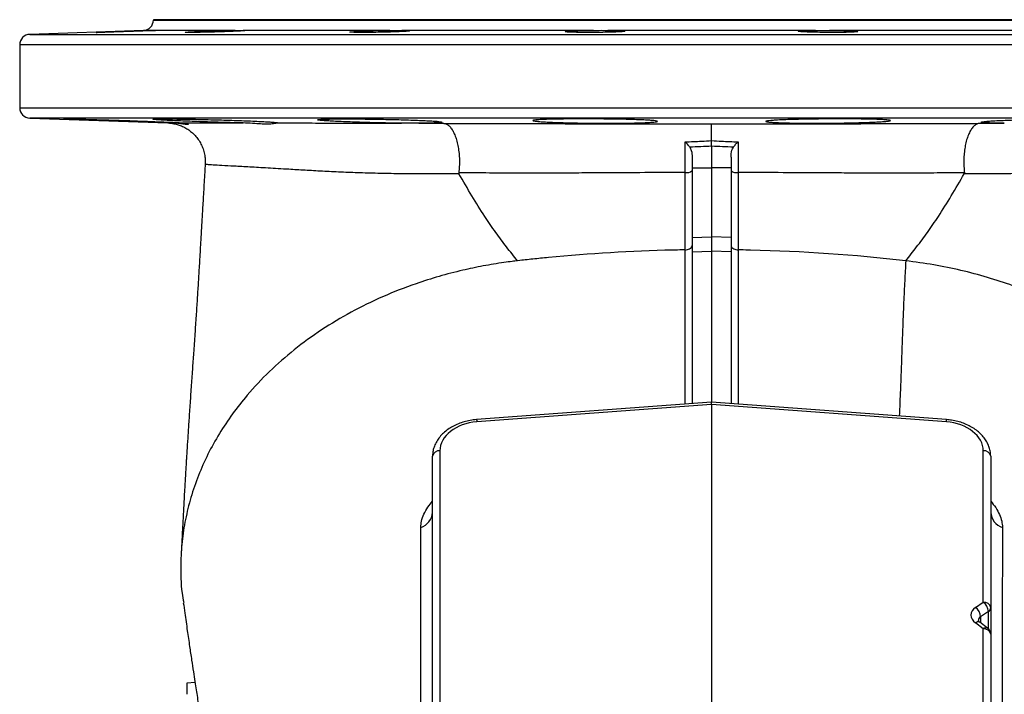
# Model space of a CAD drawing. Header units: millimetres. Extents: x 1108 to 5030, y 1860 to 4202.
# Tile 6 of 12: x 1159 to 1917, y 3682 to 4202. Entities that reach past the tile are written whole.
import ezdxf

# ---------------------------------------------------------------- set-up
doc = ezdxf.new("R2010")
doc.units = ezdxf.units.MM
doc.header["$LTSCALE"] = 2

msp = doc.modelspace()

# ---------------------------------------------------------------- linework, layer by layer
at = {"color": 7, "linetype": 'Continuous', "lineweight": 25}
for p, q in [((1261.76, 4201.98), (1261.76, 4201.7)), ((2121.76, 4201.98), (1261.76, 4201.98)), ((1254.04, 4193.71), (1166.48, 4190.65)), ((1261.4, 4193.71), (1263.47, 4193.76)), ((1263.54, 4193.72), (1263.57, 4193.71)), ((1324.74, 4193.71), (1263.57, 4193.71)), ((1443.96, 4193.71), (1330.93, 4193.71)), ((1600.9, 4193.71), (1453.23, 4193.71)), ((1771.68, 4193.71), (1611.84, 4193.71)), ((1930.29, 4193.71), (1782.61, 4193.71)), ((1158.76, 4182.66), (1158.76, 4134.11)), ((1166.48, 4126.11), (1272.84, 4122.4)), ((1466.28, 4122.16), (1485.44, 4122.09)), ((1691.76, 4108.81), (1691.76, 4121.69)), ((1898.08, 4122.09), (1917.23, 4122.16)), ((1691.76, 4104.44), (1691.76, 4087.87)), ((1676.76, 4095.9), (1676.76, 4087.68)), ((1706.76, 4095.9), (1706.76, 4087.68)), ((1676.76, 4087.68), (1691.76, 4087.87)), ((1706.76, 4087.68), (1691.76, 4087.87)), ((1676.76, 4034.18), (1691.76, 4034.57)), ((1676.76, 4034.18), (1676.76, 4023.01)), ((1691.76, 4034.57), (1691.76, 4023.55)), ((1706.76, 4034.18), (1691.76, 4034.57)), ((1706.76, 4034.18), (1706.76, 4023.01)), ((1676.76, 4023.01), (1691.76, 4023.55)), ((1706.76, 4023.01), (1691.76, 4023.55)), ((1691.76, 3907.13), (1510.74, 3893.71)), ((1872.77, 3893.71), (1691.76, 3907.13)), ((1691.76, 3905.37), (1691.76, 3907.13)), ((1691.76, 3905.37), (1510.87, 3891.96)), ((1691.76, 3905.37), (1691.76, 3595.64)), ((1872.64, 3891.96), (1691.76, 3905.37)), ((1482.44, 3869.72), (1482.44, 3615.78)), ((1901.07, 3752.99), (1901.07, 3869.72)), ((1476.76, 3611.54), (1476.76, 3865.49)), ((1906.76, 3865.49), (1906.76, 3748.76)), ((1895.07, 3748.97), (1901.07, 3752.99)), ((1906.76, 3748.76), (1906.76, 3728.27)), ((1905, 3745.76), (1899, 3741.74)), ((1901.07, 3732.51), (1895.07, 3736.97)), ((1904.34, 3733.08), (1898.34, 3737.55)), ((1901.07, 3615.78), (1901.07, 3732.51)), ((1906.76, 3728.27), (1906.76, 3611.54)), ((1287.76, 3690.93), (1293.77, 3691.25))]:
    msp.add_line(p, q, dxfattribs=at)
at = {"color": 8, "linetype": 'Continuous', "lineweight": 25}
for p, q in [((1261.76, 4201.7), (2121.76, 4201.7)), ((1166.48, 4190.65), (2217.04, 4190.65)), ((1261.4, 4193.71), (1254.04, 4193.71)), ((2224.74, 4182.66), (1158.76, 4182.66)), ((1158.76, 4134.11), (2224.71, 4134.11)), ((2217.04, 4126.11), (1166.48, 4126.11)), ((1899, 3741.74), (1899, 3737.06)), ((1905, 3732.51), (1905, 3745.76))]:
    msp.add_line(p, q, dxfattribs=at)
at = {"color": 8, "linetype": 'Continuous', "lineweight": 25, "flags": 128}
for points in [[(2081.8, 4090.65), (2080.72, 4090.38), (2076.97, 4090.03), (2072.89, 4089.77), (2067.6, 4089.46), (2061.13, 4089.11), (2050.57, 4088.54), (2038, 4087.83), (2023.14, 4086.98), (2006.36, 4086), (1988.31, 4085), (1968.52, 4084.11), (1953.89, 4083.64), (1938.41, 4083.31), (1922.14, 4083.13), (1904.68, 4083.11), (1886.38, 4083.28), (1886.38, 4083.28), (1886.38, 4083.28)], [(1510.74, 3893.71), (1510.75, 3893.59), (1510.78, 3893.26), (1510.82, 3892.7), (1510.87, 3891.96)], [(1872.64, 3891.96), (1872.7, 3892.7), (1872.74, 3893.26), (1872.76, 3893.59), (1872.77, 3893.71), (1872.77, 3893.71)]]:
    msp.add_lwpolyline(points, dxfattribs=at)
at = {"color": 7, "linetype": 'Continuous', "lineweight": 25}
for centre, radius, start, end in [((1253.76, 4201.7), 8, 272, 0), ((1166.76, 4182.66), 8, 92, 180), ((1166.76, 4134.11), 8, 180, 268), ((1672.59, 4090.58), 6.49, 259.18937, 309.98824), ((1710.93, 4090.58), 6.49, 230.01176, 280.81063), ((1481.91, 3864.5), 5.25, 84.21036, 169.17169), ((1901.6, 3864.5), 5.25, 10.82831, 95.78964), ((1463.72, 3823.02), 13.06, 287.88829, 356.65307), ((1919.79, 3823.06), 13.05, 183.3658, 252.18794), ((1889.27, 3741.14), 9.75, 3.50621, 53.4862), ((1901.6, 3747.77), 5.25, 10.82831, 95.78964), ((1895.27, 3745.16), 9.75, 3.50508, 53.48772), ((1903.01, 3748.94), 3.76, 302.07356, 357.20442), ((1901.6, 3727.28), 5.25, 10.82831, 95.78964), ((1900.76, 3728.27), 6, 0, 53.34468)]:
    msp.add_arc(centre, radius, start, end, dxfattribs=at)
at = {"color": 8, "linetype": 'Continuous', "lineweight": 25}
for centre, start, end in [((1897.15, 3734.74), 67.0449, 132.96999), ((1903.15, 3730.28), 67.04448, 132.97041)]:
    msp.add_arc(centre, 3.05, start, end, dxfattribs=at)
at = {"color": 7, "linetype": 'Continuous', "lineweight": 25}
for centre, major_axis, start_param, end_param in [((1512.44, 3870.84), (29.96, 2.21), 1.571081, 3.089518), ((1871.07, 3870.84), (29.96, -2.21), 0.052075, 1.570512), ((1903.56, 3742.66), (11.98, -0.89), 2.40827, 3.979066)]:
    msp.add_ellipse(centre, major_axis=major_axis, ratio=0.705175, start_param=start_param, end_param=end_param, dxfattribs=at)
at = {"color": 8, "linetype": 'Continuous', "lineweight": 25}
msp.add_ellipse((1903.24, 3738.42), major_axis=(5.97, -0.88), ratio=0.699504, start_param=2.458422, end_param=3.24413, dxfattribs=at)
at = {"color": 7, "linetype": 'Continuous', "lineweight": 25}
for points, knots in [([(1263.57, 4193.71), (1263.19, 4193.68), (1262.44, 4193.61), (1258.17, 4193.41), (1252.1, 4193.17), (1244.68, 4192.89), (1236.81, 4192.63), (1229.36, 4192.39), (1223.18, 4192.22), (1218.97, 4192.13), (1217.2, 4192.12), (1218.06, 4192.2), (1221.46, 4192.36), (1227.02, 4192.58), (1234.11, 4192.84), (1241.93, 4193.12), (1249.61, 4193.37), (1256.26, 4193.58), (1259.84, 4193.68), (1261.19, 4193.7), (1261.4, 4193.71)], [0, 0, 0, 0, 0.057863, 0.11606, 0.174283, 0.232541, 0.290817, 0.349091, 0.40734, 0.465556, 0.523745, 0.581922, 0.640106, 0.698315, 0.756557, 0.814825, 0.873103, 0.931368, 0.9896, 1, 1, 1, 1]), ([(1330.93, 4193.71), (1331.56, 4193.68), (1332.83, 4193.61), (1331.44, 4193.41), (1327.73, 4193.17), (1321.89, 4192.89), (1314.63, 4192.63), (1306.77, 4192.39), (1299.2, 4192.22), (1292.76, 4192.13), (1288.19, 4192.12), (1285.99, 4192.2), (1286.42, 4192.36), (1289.43, 4192.58), (1294.67, 4192.84), (1301.56, 4193.12), (1309.33, 4193.37), (1317.08, 4193.58), (1322.11, 4193.68), (1324.39, 4193.7), (1324.74, 4193.71)], [0, 0, 0, 0, 0.057863, 0.11606, 0.174283, 0.232541, 0.290818, 0.349091, 0.40734, 0.465556, 0.523745, 0.581922, 0.640106, 0.698315, 0.756557, 0.814825, 0.873103, 0.931368, 0.9896, 1, 1, 1, 1]), ([(1324.74, 4193.71), (1326.5, 4193.74), (1329.08, 4193.79), (1330.49, 4193.73), (1330.93, 4193.71)], [0, 0, 0, 0, 0.683785, 1, 1, 1, 1]), ([(1453.23, 4193.71), (1454.77, 4193.68), (1457.86, 4193.61), (1459.56, 4193.41), (1458.78, 4193.17), (1455.4, 4192.89), (1449.87, 4192.63), (1442.8, 4192.39), (1434.98, 4192.22), (1427.29, 4192.13), (1420.62, 4192.12), (1415.7, 4192.2), (1413.09, 4192.36), (1413.08, 4192.58), (1415.68, 4192.84), (1420.59, 4193.12), (1427.27, 4193.37), (1434.94, 4193.58), (1440.65, 4193.68), (1443.52, 4193.7), (1443.96, 4193.71)], [0, 0, 0, 0, 0.057863, 0.11606, 0.174283, 0.232541, 0.290818, 0.34909, 0.40734, 0.465556, 0.523745, 0.581922, 0.640106, 0.698315, 0.756556, 0.814825, 0.873103, 0.931368, 0.9896, 1, 1, 1, 1]), ([(1443.96, 4193.71), (1446.32, 4193.74), (1449.76, 4193.79), (1452.39, 4193.73), (1453.23, 4193.71)], [0, 0, 0, 0, 0.683783, 1, 1, 1, 1]), ([(1611.84, 4193.71), (1614.05, 4193.68), (1618.5, 4193.61), (1623.04, 4193.41), (1625.29, 4193.17), (1624.9, 4192.89), (1621.94, 4192.63), (1616.72, 4192.39), (1609.85, 4192.22), (1602.09, 4192.13), (1594.33, 4192.12), (1587.44, 4192.2), (1582.19, 4192.36), (1579.17, 4192.58), (1578.72, 4192.84), (1580.91, 4193.12), (1585.47, 4193.37), (1591.9, 4193.58), (1597.42, 4193.68), (1600.45, 4193.7), (1600.9, 4193.71)], [0, 0, 0, 0, 0.057862, 0.11606, 0.174283, 0.232541, 0.290818, 0.349091, 0.407339, 0.465556, 0.523745, 0.581922, 0.640106, 0.698315, 0.756556, 0.814825, 0.873103, 0.931367, 0.9896, 1, 1, 1, 1]), ([(1600.9, 4193.71), (1602.85, 4193.74), (1606.63, 4193.8), (1610.14, 4193.74), (1611.84, 4193.71)], [0, 0, 0, 0, 0.5158855, 1, 1, 1, 1]), ([(1782.61, 4193.71), (1785.17, 4193.68), (1790.29, 4193.61), (1796.97, 4193.41), (1801.93, 4193.17), (1804.58, 4192.89), (1804.63, 4192.63), (1802.07, 4192.39), (1797.19, 4192.22), (1790.54, 4192.13), (1782.87, 4192.12), (1775.05, 4192.2), (1767.96, 4192.36), (1762.39, 4192.58), (1758.97, 4192.84), (1758.1, 4193.12), (1759.86, 4193.37), (1764.07, 4193.58), (1768.55, 4193.68), (1771.27, 4193.7), (1771.68, 4193.71)], [0, 0, 0, 0, 0.057863, 0.1160602, 0.1742832, 0.2325411, 0.290818, 0.3490907, 0.4073397, 0.4655565, 0.5237456, 0.581922, 0.6401062, 0.6983152, 0.7565567, 0.8148252, 0.8731031, 0.9313677, 0.9896, 1, 1, 1, 1]), ([(1771.68, 4193.71), (1774.11, 4193.74), (1777.66, 4193.79), (1781.42, 4193.73), (1782.61, 4193.71)], [0, 0, 0, 0, 0.683787, 1, 1, 1, 1]), ([(1276.16, 4122.42), (1274.57, 4122.47), (1271.38, 4122.56), (1265.45, 4122.75), (1258.59, 4122.98), (1250.82, 4123.24), (1242.77, 4123.52), (1234.64, 4123.8), (1226.69, 4124.08), (1219.13, 4124.35), (1212.19, 4124.61), (1206.04, 4124.84), (1200.89, 4125.05), (1196.84, 4125.22), (1194.07, 4125.36), (1192.59, 4125.45), (1192.5, 4125.5), (1193.75, 4125.51), (1196.35, 4125.48), (1200.5, 4125.4), (1206.07, 4125.27), (1212.8, 4125.09), (1219.81, 4124.89), (1227.41, 4124.67), (1235.38, 4124.42), (1243.51, 4124.15), (1251.55, 4123.87), (1259.28, 4123.58), (1266.49, 4123.3), (1272.95, 4123.04), (1278.38, 4122.8), (1282.77, 4122.59), (1284.73, 4122.48), (1285.71, 4122.43)], [0, 0, 0, 0, 0.027275, 0.05455, 0.086992, 0.119435, 0.1519, 0.184364, 0.216841, 0.249318, 0.281795, 0.314271, 0.346736, 0.379201, 0.411649, 0.444097, 0.47653, 0.508963, 0.541387, 0.573811, 0.61421, 0.64666, 0.679111, 0.71156, 0.74401, 0.776472, 0.808933, 0.841409, 0.873883, 0.906362, 0.93884, 0.96942, 1, 1, 1, 1]), ([(1330.92, 4122.4), (1329.08, 4122.44), (1325.41, 4122.52), (1318.91, 4122.68), (1311.54, 4122.89), (1303.42, 4123.15), (1295.47, 4123.42), (1287.9, 4123.7), (1280.95, 4123.99), (1274.79, 4124.26), (1269.63, 4124.52), (1265.57, 4124.77), (1262.78, 4124.98), (1261.28, 4125.17), (1261.18, 4125.31), (1262.41, 4125.42), (1265.01, 4125.49), (1269.14, 4125.52), (1274.7, 4125.49), (1281.42, 4125.41), (1288.42, 4125.3), (1296.02, 4125.15), (1303.98, 4124.96), (1312.1, 4124.75), (1320.15, 4124.5), (1327.88, 4124.24), (1335.09, 4123.96), (1341.56, 4123.68), (1347.13, 4123.4), (1351.6, 4123.12), (1354.9, 4122.87), (1356.86, 4122.65), (1357.45, 4122.48), (1357.15, 4122.4), (1357.04, 4122.37)], [0, 0, 0, 0, 0.023892, 0.047784, 0.079714, 0.111642, 0.143593, 0.175544, 0.207509, 0.239474, 0.271441, 0.303408, 0.335365, 0.367322, 0.399263, 0.431203, 0.463128, 0.495053, 0.534842, 0.566765, 0.598688, 0.63061, 0.662532, 0.694464, 0.726396, 0.758345, 0.790294, 0.822257, 0.854219, 0.886187, 0.918155, 0.950115, 0.982074, 1, 1, 1, 1]), ([(1272.84, 4122.4), (1272.85, 4122.4), (1272.93, 4122.4), (1273.27, 4122.38), (1274.05, 4122.33), (1275.17, 4122.23), (1276.75, 4122.01), (1278.94, 4121.57), (1281.82, 4120.74), (1285.04, 4119.38), (1288.24, 4117.54), (1291.2, 4115.33), (1293.95, 4112.69), (1296.41, 4109.6), (1298.49, 4106.15), (1300.11, 4102.4), (1301.19, 4098.44), (1301.76, 4094.49), (1301.66, 4091.88), (1301.62, 4090.65)], [0, 0, 0, 0, 0.006567, 0.042899, 0.065921, 0.090132, 0.121911, 0.165078, 0.224919, 0.301394, 0.373447, 0.445512, 0.521966, 0.600809, 0.681133, 0.762369, 0.844166, 0.926294, 1, 1, 1, 1]), ([(1285.71, 4122.43), (1286.46, 4122.32), (1287.98, 4122.11), (1288.78, 4121.47), (1288.37, 4121.12), (1286.66, 4121.16), (1283.7, 4121.65), (1280.14, 4122.2), (1277.31, 4122.36), (1276.16, 4122.42)], [0, 0, 0, 0, 0.1463459, 0.2927486, 0.4462272, 0.599675, 0.7485099, 0.897372, 1, 1, 1, 1]), ([(1285.71, 4122.43), (1286.05, 4122.43), (1288.77, 4122.42), (1294.68, 4122.42), (1304.83, 4122.42), (1316.73, 4122.41), (1326.19, 4122.4), (1330.92, 4122.4)], [0, 0, 0, 0, 0.034511, 0.273529, 0.512548, 0.756274, 1, 1, 1, 1]), ([(1357.04, 4122.37), (1356.67, 4122.28), (1355.93, 4122.09), (1353.29, 4121.59), (1349.48, 4121.36), (1344.41, 4121.52), (1338.25, 4122.06), (1333.39, 4122.28), (1330.92, 4122.4)], [0, 0, 0, 0, 0.156497, 0.317068, 0.481693, 0.651363, 0.823021, 1, 1, 1, 1]), ([(1357.04, 4122.37), (1362.83, 4122.37), (1374.42, 4122.36), (1393.84, 4122.33), (1414.83, 4122.3), (1434.71, 4122.26), (1447.81, 4122.22), (1452.91, 4122.21)], [0, 0, 0, 0, 0.212788, 0.425559, 0.643411, 0.861229, 1, 1, 1, 1]), ([(1452.91, 4122.21), (1450.8, 4122.23), (1446.13, 4122.28), (1438.53, 4122.41), (1430.42, 4122.59), (1422.47, 4122.81), (1414.9, 4123.06), (1407.95, 4123.33), (1401.78, 4123.61), (1396.6, 4123.89), (1392.53, 4124.17), (1389.72, 4124.44), (1388.21, 4124.69), (1388.09, 4124.91), (1389.3, 4125.11), (1391.88, 4125.27), (1396.01, 4125.4), (1401.55, 4125.48), (1408.27, 4125.52), (1415.26, 4125.5), (1422.85, 4125.44), (1430.81, 4125.35), (1438.93, 4125.21), (1446.97, 4125.03), (1454.71, 4124.82), (1461.92, 4124.59), (1468.4, 4124.33), (1473.98, 4124.06), (1478.46, 4123.77), (1481.77, 4123.49), (1483.76, 4123.22), (1484.43, 4122.96), (1483.69, 4122.72), (1481.64, 4122.52), (1478.25, 4122.35), (1473.36, 4122.22), (1468.82, 4122.18), (1466.28, 4122.16)], [0, 0, 0, 0, 0.023268, 0.051537, 0.079806, 0.108091, 0.136375, 0.164679, 0.192982, 0.221301, 0.249619, 0.27794, 0.306262, 0.334577, 0.362891, 0.391191, 0.419492, 0.454789, 0.483063, 0.511338, 0.539612, 0.567887, 0.596164, 0.624441, 0.652729, 0.681017, 0.70932, 0.737622, 0.765938, 0.794254, 0.822576, 0.850898, 0.879215, 0.907531, 0.935833, 0.964134, 1, 1, 1, 1]), ([(1466.28, 4122.16), (1464.24, 4122.15), (1460.09, 4122.14), (1455.32, 4122.18), (1452.91, 4122.21)], [0, 0, 0, 0, 0.493489, 1, 1, 1, 1]), ([(1485.44, 4122.09), (1492.8, 4122.07), (1507.53, 4122.02), (1528.73, 4121.96), (1548.63, 4121.9), (1567.18, 4121.86), (1585.96, 4121.81), (1605.73, 4121.77), (1626.44, 4121.74), (1648.1, 4121.71), (1669.89, 4121.69), (1684.47, 4121.69), (1691.76, 4121.69)], [0, 0, 0, 0, 0.113992, 0.228361, 0.318502, 0.408644, 0.49941, 0.590178, 0.692278, 0.794381, 0.89719, 1, 1, 1, 1]), ([(1485.44, 4122.09), (1485.48, 4122.09), (1486.01, 4122.04), (1487.24, 4121.74), (1489.08, 4120.63), (1491.03, 4118.6), (1492.8, 4115.8), (1494.35, 4112.34), (1495.62, 4108.3), (1496.6, 4103.81), (1497.24, 4098.97), (1497.53, 4093.95), (1497.48, 4088.86), (1497.16, 4085.57), (1496.99, 4083.93)], [0, 0, 0, 0, 0.0057719, 0.0693256, 0.1624035, 0.2554817, 0.3485518, 0.4416228, 0.5346859, 0.6277491, 0.720812, 0.8138762, 0.9069375, 1, 1, 1, 1]), ([(1568, 4125.25), (1569.99, 4125.29), (1573.99, 4125.38), (1581.03, 4125.47), (1588.6, 4125.51), (1596.57, 4125.51), (1604.68, 4125.47), (1612.73, 4125.38), (1620.46, 4125.26), (1627.68, 4125.09), (1634.16, 4124.9), (1639.75, 4124.67), (1644.25, 4124.42), (1647.57, 4124.15), (1649.57, 4123.87), (1650.25, 4123.59), (1649.53, 4123.31), (1647.49, 4123.04), (1644.13, 4122.8), (1639.6, 4122.58), (1633.97, 4122.4), (1627.46, 4122.27), (1620.22, 4122.18), (1612.47, 4122.15), (1604.42, 4122.17), (1596.3, 4122.24), (1588.35, 4122.36), (1580.78, 4122.53), (1573.83, 4122.74), (1567.65, 4122.97), (1562.47, 4123.23), (1558.39, 4123.51), (1555.57, 4123.79), (1554.04, 4124.08), (1553.9, 4124.35), (1555.1, 4124.61), (1557.68, 4124.84), (1561.73, 4125.06), (1565.76, 4125.18), (1568, 4125.25)], [0, 0, 0, 0, 0.026831, 0.053661, 0.080492, 0.107323, 0.134149, 0.160976, 0.187804, 0.214632, 0.24147, 0.268307, 0.295158, 0.322009, 0.348873, 0.375737, 0.402609, 0.42948, 0.456349, 0.483217, 0.510073, 0.536928, 0.563764, 0.590601, 0.617423, 0.644245, 0.671066, 0.697886, 0.724719, 0.751552, 0.778404, 0.805255, 0.832122, 0.858989, 0.88586, 0.912732, 0.939598, 0.966465, 1, 1, 1, 1]), ([(1691.76, 4121.69), (1698.98, 4121.69), (1713.44, 4121.69), (1735.13, 4121.71), (1756.8, 4121.74), (1777.53, 4121.77), (1797.26, 4121.81), (1816.01, 4121.85), (1834.61, 4121.9), (1854.6, 4121.96), (1875.89, 4122.02), (1890.67, 4122.07), (1898.08, 4122.09)], [0, 0, 0, 0, 0.101908, 0.203815, 0.306412, 0.409006, 0.499193, 0.589379, 0.680173, 0.770966, 0.885297, 1, 1, 1, 1]), ([(1747.45, 4124.82), (1749.44, 4124.89), (1753.44, 4125.03), (1760.47, 4125.2), (1768.05, 4125.34), (1776.01, 4125.44), (1784.13, 4125.5), (1792.18, 4125.52), (1799.92, 4125.49), (1807.14, 4125.42), (1813.62, 4125.3), (1819.21, 4125.15), (1823.71, 4124.97), (1827.04, 4124.75), (1829.05, 4124.51), (1829.73, 4124.24), (1829.02, 4123.96), (1826.99, 4123.68), (1823.64, 4123.4), (1819.11, 4123.13), (1813.5, 4122.87), (1806.99, 4122.65), (1799.74, 4122.46), (1791.99, 4122.31), (1783.94, 4122.2), (1775.82, 4122.15), (1767.86, 4122.16), (1760.29, 4122.21), (1753.33, 4122.32), (1747.16, 4122.47), (1741.97, 4122.66), (1737.89, 4122.89), (1735.06, 4123.14), (1733.53, 4123.42), (1733.38, 4123.7), (1734.57, 4123.98), (1737.14, 4124.26), (1741.18, 4124.55), (1745.21, 4124.72), (1747.45, 4124.82)], [0, 0, 0, 0, 0.026843, 0.053686, 0.08053, 0.107374, 0.134208, 0.161043, 0.18787, 0.214697, 0.241524, 0.268352, 0.295187, 0.322023, 0.348871, 0.37572, 0.402582, 0.429444, 0.456315, 0.483186, 0.510056, 0.536926, 0.563784, 0.590642, 0.617481, 0.644321, 0.671145, 0.697969, 0.724788, 0.751608, 0.778438, 0.805268, 0.832117, 0.858965, 0.88583, 0.912695, 0.939566, 0.966438, 1, 1, 1, 1]), ([(1898.08, 4122.09), (1898.03, 4122.09), (1897.51, 4122.04), (1896.28, 4121.74), (1894.43, 4120.63), (1892.49, 4118.6), (1890.72, 4115.8), (1889.17, 4112.34), (1887.89, 4108.3), (1886.92, 4103.81), (1886.27, 4098.97), (1885.98, 4093.95), (1886.03, 4088.86), (1886.36, 4085.57), (1886.52, 4083.93)], [0, 0, 0, 0, 0.005772, 0.069325, 0.162403, 0.255481, 0.348551, 0.441622, 0.534686, 0.627749, 0.720812, 0.813876, 0.906937, 1, 1, 1, 1]), ([(1917.23, 4122.16), (1915.84, 4122.17), (1912.4, 4122.19), (1907.79, 4122.28), (1903.7, 4122.41), (1900.88, 4122.6), (1899.35, 4122.81), (1899.2, 4123.06), (1900.4, 4123.33), (1902.95, 4123.61), (1907.05, 4123.91), (1912.58, 4124.22), (1919.29, 4124.5), (1926.27, 4124.75), (1933.86, 4124.96), (1941.83, 4125.15), (1949.95, 4125.3), (1958, 4125.42), (1965.74, 4125.49), (1972.97, 4125.52), (1979.45, 4125.5), (1985.04, 4125.44), (1989.54, 4125.34), (1992.86, 4125.21), (1994.87, 4125.03), (1995.55, 4124.82), (1994.84, 4124.59), (1992.81, 4124.33), (1989.46, 4124.06), (1984.94, 4123.77), (1979.32, 4123.49), (1972.82, 4123.21), (1965.57, 4122.95), (1957.82, 4122.72), (1949.77, 4122.52), (1940.51, 4122.33), (1934.26, 4122.25), (1930.6, 4122.21)], [0, 0, 0, 0, 0.01935, 0.047617, 0.075884, 0.10416, 0.132436, 0.16073, 0.189025, 0.217337, 0.24565, 0.281013, 0.309322, 0.337631, 0.36594, 0.39425, 0.422549, 0.450848, 0.479133, 0.507418, 0.535693, 0.563969, 0.592244, 0.620519, 0.648801, 0.677083, 0.705379, 0.733674, 0.761984, 0.790294, 0.818615, 0.846935, 0.875257, 0.903578, 0.931888, 0.960199, 1, 1, 1, 1]), ([(1671.35, 4107.84), (1675.61, 4107.96), (1682.42, 4108.16), (1689.21, 4108.63), (1691.76, 4108.81)], [0, 0, 0, 0, 0.625541, 1, 1, 1, 1]), ([(1671.37, 4084.21), (1671.38, 4085.83), (1671.38, 4089.14), (1671.38, 4094.2), (1671.38, 4099.22), (1671.36, 4103.83), (1671.35, 4106.57), (1671.35, 4107.84)], [0, 0, 0, 0, 0.202494, 0.410855, 0.613345, 0.821706, 1, 1, 1, 1]), ([(1674.94, 4103.74), (1674.38, 4104.47), (1673.27, 4105.95), (1671.99, 4107.25), (1671.35, 4107.83), (1671.35, 4107.84)], [0, 0, 0, 0, 0.498346, 0.995761, 1, 1, 1, 1]), ([(1674.94, 4103.74), (1675.38, 4102.91), (1676.68, 4100.49), (1676.73, 4097.72), (1676.76, 4095.9)], [0, 0, 0, 0, 0.340811, 1, 1, 1, 1]), ([(1691.76, 4108.81), (1694.3, 4108.63), (1701.1, 4108.16), (1707.91, 4107.96), (1712.17, 4107.84)], [0, 0, 0, 0, 0.374459, 1, 1, 1, 1]), ([(1691.76, 4104.44), (1691.76, 4104.82), (1691.76, 4105.2), (1691.76, 4105.96), (1691.76, 4106.34), (1691.76, 4107.09), (1691.76, 4107.45), (1691.76, 4108.16), (1691.76, 4108.5), (1691.76, 4108.81)], [0, 0, 0, 0, 0.25, 0.25, 0.5, 0.5, 0.75, 0.75, 1, 1, 1, 1]), ([(1706.76, 4095.9), (1706.79, 4097.77), (1706.84, 4100.54), (1708.15, 4102.95), (1708.57, 4103.74)], [0, 0, 0, 0, 0.676235, 1, 1, 1, 1]), ([(1708.57, 4103.74), (1709.13, 4104.47), (1710.25, 4105.95), (1711.53, 4107.25), (1712.16, 4107.83), (1712.17, 4107.84)], [0, 0, 0, 0, 0.498149, 0.995761, 1, 1, 1, 1]), ([(1712.17, 4107.84), (1712.16, 4105.42), (1712.14, 4101.53), (1712.14, 4095.52), (1712.13, 4090.02), (1712.14, 4086.27), (1712.14, 4084.21)], [0, 0, 0, 0, 0.332474, 0.535231, 0.743865, 1, 1, 1, 1]), ([(1301.64, 4090.66), (1301.52, 4088.59), (1301.09, 4081.35), (1300.41, 4069.64), (1299.63, 4056.15), (1298.97, 4044.57), (1298.4, 4034.84), (1297.91, 4026.53), (1297.48, 4019.17), (1296.95, 4010.33), (1296.31, 3999.93), (1295.54, 3987.62), (1294.7, 3974.85), (1293.77, 3961.09), (1292.82, 3947.3), (1291.86, 3933.58), (1290.92, 3920.13), (1289.98, 3906.6), (1289.11, 3893.77), (1288.35, 3882.27), (1287.72, 3872.28), (1287.26, 3864.85), (1286.93, 3859.53), (1286.7, 3855.57), (1286.43, 3851.08), (1286.12, 3845.7), (1285.75, 3839.39), (1285.33, 3831.73), (1284.84, 3822.72), (1284.29, 3812.36), (1283.71, 3801.01), (1283.31, 3793.15), (1283.11, 3789.01)], [0, 0, 0, 0, 0.016614, 0.057936, 0.094328, 0.125788, 0.152347, 0.174378, 0.194682, 0.213899, 0.24912, 0.2841, 0.322314, 0.364572, 0.412082, 0.453879, 0.498991, 0.54707, 0.592516, 0.632992, 0.668599, 0.699457, 0.713485, 0.726725, 0.743004, 0.763209, 0.787316, 0.815305, 0.853278, 0.896681, 0.945567, 1, 1, 1, 1]), ([(1671.37, 4084.21), (1661.04, 4084.17), (1640.32, 4084.09), (1613.78, 4083.91), (1591.74, 4083.8), (1574.1, 4083.75), (1556.6, 4083.73), (1537.81, 4083.74), (1517.81, 4083.81), (1503.94, 4083.89), (1496.99, 4083.93)], [0, 0, 0, 0, 0.17213, 0.344917, 0.444925, 0.54493, 0.645624, 0.746318, 0.872947, 1, 1, 1, 1]), ([(1496.99, 4083.93), (1496.99, 4083.8), (1496.99, 4083.57), (1497.09, 4083.38), (1497.14, 4083.28)], [0, 0, 0, 0, 0.527646, 1, 1, 1, 1]), ([(1542.19, 4016.13), (1539.41, 4019.64), (1533.83, 4026.69), (1525.43, 4037.88), (1516.52, 4050.96), (1507.08, 4066.01), (1500.46, 4077.52), (1497.14, 4083.28)], [0, 0, 0, 0, 0.184767, 0.370218, 0.557217, 0.778384, 1, 1, 1, 1]), ([(1671.26, 4024.54), (1671.27, 4025.99), (1671.29, 4031.74), (1671.31, 4041.84), (1671.34, 4055.31), (1671.36, 4069.47), (1671.37, 4079.29), (1671.37, 4084.21)], [0, 0, 0, 0, 0.07742, 0.305834, 0.534062, 0.766993, 1, 1, 1, 1]), ([(1676.76, 4087.68), (1676.76, 4081.87), (1676.76, 4069.62), (1676.76, 4051.69), (1676.76, 4040.04), (1676.76, 4034.18)], [0, 0, 0, 0, 0.309157, 0.652595, 1, 1, 1, 1]), ([(1691.76, 4087.87), (1691.76, 4078.8), (1691.76, 4069.78), (1691.76, 4052.13), (1691.76, 4043.51), (1691.76, 4034.57)], [0.0293729, 0.0293729, 0.0293729, 0.0293729, 0.1806578, 0.1806578, 0.3319426, 0.3319426, 0.3319426, 0.3319426]), ([(1706.76, 4087.68), (1706.76, 4081.87), (1706.76, 4069.62), (1706.76, 4051.69), (1706.76, 4040.04), (1706.76, 4034.18)], [0, 0, 0, 0, 0.309157, 0.652595, 1, 1, 1, 1]), ([(1886.52, 4083.93), (1879.58, 4083.89), (1865.66, 4083.81), (1845.66, 4083.74), (1826.9, 4083.73), (1809.43, 4083.75), (1791.75, 4083.8), (1769.68, 4083.91), (1743.15, 4084.09), (1722.49, 4084.17), (1712.14, 4084.21)], [0, 0, 0, 0, 0.126995, 0.254427, 0.354461, 0.454496, 0.555243, 0.655992, 0.827658, 1, 1, 1, 1]), ([(1712.14, 4084.21), (1712.15, 4080.6), (1712.16, 4072.16), (1712.17, 4059.24), (1712.2, 4045.61), (1712.22, 4035.21), (1712.24, 4028.24), (1712.25, 4025.59), (1712.25, 4024.54)], [0, 0, 0, 0, 0.1706, 0.399879, 0.62968, 0.859339, 0.943919, 1, 1, 1, 1]), ([(1841.33, 4016.13), (1844.11, 4019.64), (1849.69, 4026.69), (1858.09, 4037.88), (1866.99, 4050.96), (1876.43, 4066.01), (1883.06, 4077.52), (1886.38, 4083.28)], [0, 0, 0, 0, 0.184767, 0.370218, 0.557217, 0.778384, 1, 1, 1, 1]), ([(1886.38, 4083.28), (1886.43, 4083.39), (1886.53, 4083.58), (1886.53, 4083.82), (1886.52, 4083.93)], [0, 0, 0, 0, 0.533686, 1, 1, 1, 1]), ([(1671.26, 4024.54), (1671.89, 4024.58), (1673.14, 4024.67), (1674.79, 4025.29), (1676.04, 4026.18), (1676.65, 4027.14), (1676.76, 4027.78), (1676.76, 4028.02), (1676.76, 4028.03)], [0, 0, 0, 0, 0.215142, 0.430251, 0.64619, 0.863831, 0.995164, 1, 1, 1, 1]), ([(1706.76, 4028.03), (1706.76, 4028.02), (1706.76, 4027.78), (1706.87, 4027.14), (1707.48, 4026.18), (1708.73, 4025.29), (1710.38, 4024.67), (1711.63, 4024.58), (1712.25, 4024.54)], [0, 0, 0, 0, 0.004836, 0.136169, 0.35381, 0.569749, 0.784858, 1, 1, 1, 1]), ([(1671.26, 4024.54), (1670.59, 4024.53), (1667.41, 4024.48), (1632.22, 4023.77), (1595.79, 4021.6), (1560.04, 4018.06), (1554.09, 4017.45), (1548.58, 4016.85), (1545.05, 4016.46), (1542.19, 4016.13)], [0.227298, 0.227298, 0.227298, 0.227298, 0.23, 0.24, 0.368, 0.376, 0.384, 0.392, 0.3982222, 0.3982222, 0.3982222, 0.3982222]), ([(1676.76, 4023.01), (1676.76, 4018.8), (1676.76, 4010.36), (1676.76, 3998.18), (1676.76, 3985.47), (1676.76, 3972.52), (1676.76, 3951.73), (1676.76, 3930.06), (1676.76, 3911.89), (1676.76, 3906.01)], [0, 0, 0, 0, 0.084264, 0.168653, 0.280579, 0.392575, 0.504569, 0.839753, 1, 1, 1, 1]), ([(1691.76, 4023.55), (1691.76, 4019.34), (1691.76, 4010.9), (1691.76, 3998.73), (1691.76, 3986.03), (1691.76, 3973.08), (1691.76, 3952.29), (1691.76, 3930.81), (1691.76, 3912.82), (1691.76, 3907.13)], [0, 0, 0, 0, 0.084689, 0.169505, 0.281991, 0.394547, 0.507102, 0.843967, 1, 1, 1, 1]), ([(1706.76, 4023.01), (1706.76, 4018.8), (1706.76, 4010.36), (1706.76, 3998.18), (1706.76, 3985.47), (1706.76, 3972.52), (1706.76, 3951.73), (1706.76, 3930.06), (1706.76, 3911.89), (1706.76, 3906.01)], [0, 0, 0, 0, 0.084264, 0.168653, 0.280579, 0.392575, 0.504569, 0.839753, 1, 1, 1, 1]), ([(1841.33, 4016.13), (1801.7, 4020.69), (1759.3, 4023.61), (1716.1, 4024.48), (1712.93, 4024.53), (1712.25, 4024.54)], [0, 0, 0, 0, 0.16, 0.17, 0.172702, 0.172702, 0.172702, 0.172702]), ([(1542.19, 4016.13), (1540.86, 4015.98), (1537.38, 4015.58), (1531.27, 4014.73), (1523.8, 4013.58), (1515.83, 4012.18), (1507.87, 4010.6), (1496.45, 4008.07), (1481.74, 4004.24), (1461.01, 3997.66), (1438.15, 3988.7), (1413.78, 3976.76), (1391, 3963.1), (1369.95, 3947.82), (1350.79, 3931.02), (1335.1, 3914.32), (1322.43, 3898.2), (1312.31, 3882.98), (1303.54, 3867.1), (1296.22, 3850.66), (1290.43, 3833.84), (1286.24, 3816.83), (1283.6, 3799.75), (1282.56, 3780.81), (1282.86, 3765.04), (1284.64, 3755.11), (1285.08, 3752.65)], [0, 0, 0, 0, 0.008604, 0.022616, 0.039903, 0.057543, 0.075125, 0.092652, 0.13377, 0.174663, 0.236284, 0.297641, 0.358863, 0.42007, 0.48138, 0.542919, 0.589315, 0.635985, 0.683006, 0.730464, 0.777985, 0.825058, 0.871771, 0.918199, 0.979768, 1, 1, 1, 1]), ([(2097.92, 3749.47), (2098.56, 3753.01), (2100.54, 3763.93), (2100.97, 3780.61), (2099.95, 3799.31), (2097.4, 3816.16), (2093.34, 3832.95), (2087.72, 3849.56), (2080.6, 3865.81), (2072.07, 3881.52), (2062.22, 3896.61), (2049.88, 3912.61), (2034.58, 3929.19), (2015.89, 3945.93), (1995.35, 3961.2), (1973.1, 3974.9), (1949.28, 3986.94), (1926.17, 3996.35), (1904.24, 4003.56), (1883.83, 4008.95), (1862.83, 4013.29), (1848.52, 4015.18), (1841.33, 4016.13)], [0, 0, 0, 0, 0.028955, 0.089174, 0.134579, 0.180257, 0.226281, 0.272733, 0.319185, 0.365208, 0.410887, 0.456292, 0.516511, 0.576495, 0.636366, 0.696238, 0.756222, 0.816441, 0.861846, 0.907524, 0.953548, 1, 1, 1, 1]), ([(1510.74, 3893.71), (1509.88, 3893.63), (1507.42, 3893.41), (1503.41, 3892.67), (1498.84, 3891.37), (1494.5, 3889.62), (1490.47, 3887.44), (1486.83, 3884.87), (1483.65, 3881.94), (1481, 3878.7), (1478.94, 3875.22), (1477.54, 3871.58), (1476.85, 3868.3), (1476.78, 3866.27), (1476.76, 3865.49)], [0, 0, 0, 0, 0.048916, 0.138955, 0.229184, 0.319617, 0.410278, 0.501113, 0.591886, 0.682218, 0.771607, 0.859581, 0.945916, 1, 1, 1, 1]), ([(1906.76, 3865.49), (1906.73, 3866.24), (1906.67, 3868.21), (1906.03, 3871.36), (1904.73, 3874.86), (1902.85, 3878.2), (1900.4, 3881.35), (1897.43, 3884.25), (1893.97, 3886.84), (1890.09, 3889.09), (1885.87, 3890.94), (1881.38, 3892.36), (1876.98, 3893.3), (1874.08, 3893.58), (1872.77, 3893.71)], [0, 0, 0, 0, 0.052009, 0.135671, 0.219644, 0.304612, 0.390902, 0.478522, 0.567213, 0.656608, 0.746371, 0.836265, 0.92619, 1, 1, 1, 1]), ([(1467.85, 3550.62), (1467.85, 3563.45), (1467.85, 3576.06), (1467.85, 3600.81), (1467.85, 3612.94), (1467.85, 3630.77), (1467.85, 3636.65), (1467.85, 3648.28), (1467.85, 3654.04), (1467.86, 3671.14), (1467.86, 3682.27), (1467.86, 3698.61), (1467.86, 3704), (1467.86, 3714.65), (1467.86, 3719.9), (1467.85, 3735.45), (1467.84, 3745.53), (1467.81, 3774.86), (1467.77, 3793.18), (1467.73, 3810.6)], [0, 0, 0, 0, 0.125, 0.125, 0.25, 0.25, 0.3125, 0.3125, 0.375, 0.375, 0.5, 0.5, 0.5625, 0.5625, 0.625, 0.625, 0.75, 0.75, 1, 1, 1, 1]), ([(1915.8, 3810.63), (1915.78, 3804.23), (1915.75, 3791.42), (1915.71, 3771.13), (1915.68, 3749.92), (1915.66, 3726.63), (1915.66, 3701.2), (1915.66, 3673.5), (1915.67, 3644.64), (1915.67, 3614.49), (1915.67, 3583.19), (1915.66, 3561.46), (1915.66, 3550.6)], [0, 0, 0, 0, 0.090922, 0.18184, 0.273214, 0.364588, 0.469491, 0.574576, 0.680451, 0.786319, 0.893157, 1, 1, 1, 1]), ([(1284.79, 3752.6), (1285.17, 3749.95), (1286.2, 3742.77), (1287.81, 3731.48), (1289.56, 3719.38), (1291.11, 3708.81), (1292.46, 3699.77), (1293.62, 3692.18), (1294.64, 3685.6), (1295.62, 3679.44), (1296.62, 3673.27), (1297.7, 3666.83), (1298.85, 3660.11), (1300.07, 3653.25), (1301.28, 3646.67), (1302.4, 3640.79), (1303.35, 3635.94), (1304.25, 3631.45), (1305.25, 3626.59), (1306.47, 3620.81), (1307.8, 3614.7), (1309.2, 3608.48), (1310.51, 3602.73), (1311.57, 3598.04), (1312.41, 3594.25), (1313.1, 3591.07), (1313.67, 3588.29), (1314.18, 3585.79), (1314.65, 3583.31), (1315.18, 3580.4), (1315.73, 3577.16), (1316.25, 3573.79), (1316.67, 3570.81), (1317.08, 3567.71), (1317.5, 3564.13), (1317.92, 3560.16), (1318.27, 3556.27), (1318.58, 3552.55), (1318.83, 3549.01), (1319.05, 3545.62), (1319.24, 3542.5), (1319.42, 3539.41), (1319.61, 3535.83), (1319.83, 3531.38), (1320.08, 3525.74), (1320.34, 3519.34), (1320.62, 3511.61), (1320.92, 3503.11), (1321.21, 3494.41), (1321.48, 3486.41), (1321.76, 3478.37), (1322.08, 3469.54), (1322.46, 3459.48), (1322.96, 3446.68), (1323.59, 3431.37), (1324.31, 3413.98), (1325.04, 3396.46), (1325.72, 3379.76), (1326.35, 3363.88), (1326.91, 3349.03), (1327.44, 3334.8), (1327.91, 3321.7), (1328.33, 3310.01), (1328.66, 3300.32), (1328.95, 3291.9), (1329.23, 3283.92), (1329.54, 3274.82), (1329.9, 3264.28), (1330.31, 3252.25), (1330.9, 3235.07), (1331.68, 3213.1), (1332.62, 3186.74), (1333.54, 3160.73), (1334.42, 3135.55), (1335.25, 3111.41), (1336.04, 3088.48), (1336.79, 3066.84), (1337.59, 3043.47), (1338.47, 3018.2), (1339.43, 2990.71), (1340.37, 2963.67), (1341.3, 2936.89), (1342.21, 2910.41), (1343.06, 2885.32), (1343.88, 2861.26), (1344.7, 2837.54), (1345.38, 2817.97), (1345.92, 2802.75), (1346.3, 2792.29), (1346.68, 2781.62), (1347.08, 2770.83), (1347.46, 2760.54), (1347.79, 2751.52), (1348.06, 2744.32), (1348.26, 2738.98), (1348.41, 2735.09), (1348.54, 2731.61), (1348.71, 2726.88), (1348.98, 2719.81), (1349.34, 2710.07), (1349.92, 2694.56), (1350.7, 2673.75), (1351.68, 2648.08), (1352.56, 2625.45), (1353.32, 2606.08), (1353.95, 2590.13), (1354.61, 2573.86), (1355.28, 2557.27), (1355.95, 2540.77), (1356.6, 2525.11), (1357.19, 2511.04), (1357.7, 2498.86), (1358.14, 2488.55), (1358.5, 2480.06), (1358.79, 2473.33), (1359, 2468.46), (1359.18, 2464.34), (1359.38, 2459.91), (1359.64, 2454.11), (1359.96, 2446.95), (1360.33, 2438.72), (1360.75, 2429.8), (1361.16, 2421.12), (1361.54, 2413.31), (1361.86, 2406.88), (1362.15, 2400.96), (1362.47, 2394.75), (1362.84, 2387.44), (1363.27, 2379.09), (1363.73, 2370.34), (1364.18, 2361.76), (1364.61, 2353.7), (1365.12, 2344.4), (1365.68, 2334.2), (1366.29, 2323.34), (1366.88, 2313.31), (1367.46, 2303.38), (1368.17, 2291.89), (1369, 2278.73), (1369.98, 2263.92), (1370.99, 2249.39), (1372, 2235.49), (1372.98, 2222.8), (1373.93, 2211.01), (1374.84, 2200.47), (1375.77, 2190.3), (1376.72, 2180.69), (1377.67, 2171.85), (1378.43, 2165.32), (1379.03, 2160.43), (1379.49, 2156.8), (1380.03, 2152.73), (1380.67, 2148.15), (1381.37, 2143.47), (1382.09, 2138.9), (1382.76, 2134.93), (1383.38, 2131.46), (1383.99, 2128.2), (1384.71, 2124.58), (1385.57, 2120.55), (1386.52, 2116.36), (1387.51, 2112.33), (1388.5, 2108.58), (1389.47, 2105.13), (1390.57, 2101.45), (1391.87, 2097.38), (1393.48, 2092.7), (1395.32, 2087.83), (1397.35, 2082.92), (1399.57, 2077.96), (1402.28, 2072.39), (1405.63, 2066.14), (1409.75, 2059.24), (1414.61, 2051.97), (1420.71, 2043.86), (1428.26, 2035.12), (1437.53, 2025.97), (1447.8, 2017.36), (1459.02, 2009.49), (1471.12, 2002.47), (1482.25, 1997.26), (1492.07, 1993.48), (1500.77, 1990.68), (1510.18, 1988.21), (1519.65, 1986.47), (1530.35, 1984.75), (1542.97, 1982.81), (1558.94, 1980.62), (1577.34, 1978.4), (1598.16, 1976.28), (1621.41, 1974.45), (1641.89, 1973.2), (1654.62, 1972.86), (1658.79, 1972.75)], [0, 0, 0, 0, 0.005008, 0.013595, 0.021307, 0.028163, 0.034168, 0.039229, 0.043445, 0.047372, 0.051499, 0.055924, 0.060575, 0.065459, 0.070444, 0.074794, 0.078379, 0.081181, 0.084536, 0.088691, 0.093451, 0.098759, 0.104294, 0.109923, 0.114333, 0.118397, 0.122081, 0.125439, 0.129197, 0.133578, 0.138921, 0.143429, 0.147012, 0.15059, 0.154949, 0.159864, 0.163607, 0.166656, 0.169899, 0.172484, 0.174597, 0.176743, 0.178945, 0.181823, 0.185287, 0.189248, 0.193109, 0.198328, 0.20284, 0.206576, 0.210261, 0.214468, 0.219183, 0.224395, 0.232231, 0.240108, 0.247916, 0.255676, 0.262235, 0.268774, 0.274995, 0.280557, 0.285467, 0.289731, 0.292651, 0.29585, 0.299638, 0.304016, 0.308991, 0.314567, 0.325183, 0.335684, 0.345825, 0.355561, 0.364846, 0.373634, 0.381899, 0.38965, 0.40036, 0.410726, 0.420986, 0.431155, 0.441203, 0.451103, 0.459683, 0.468609, 0.478163, 0.482089, 0.486112, 0.490234, 0.494456, 0.498678, 0.502277, 0.505073, 0.507176, 0.508587, 0.509664, 0.511263, 0.514199, 0.51809, 0.522933, 0.53287, 0.543308, 0.554246, 0.560693, 0.567316, 0.574124, 0.581125, 0.588318, 0.595206, 0.601332, 0.606693, 0.611288, 0.615116, 0.618181, 0.620481, 0.621872, 0.623903, 0.626586, 0.62992, 0.633906, 0.638222, 0.642735, 0.646587, 0.649775, 0.65237, 0.655397, 0.659126, 0.663558, 0.668382, 0.673001, 0.677399, 0.681571, 0.688444, 0.694593, 0.700174, 0.706011, 0.712231, 0.720964, 0.730378, 0.740494, 0.749697, 0.759109, 0.768011, 0.776366, 0.784176, 0.793585, 0.802089, 0.809816, 0.812899, 0.816216, 0.820286, 0.825115, 0.830388, 0.835282, 0.839757, 0.842978, 0.846157, 0.849635, 0.853424, 0.857501, 0.86129, 0.864545, 0.86758, 0.87018, 0.873044, 0.876224, 0.879655, 0.882758, 0.885428, 0.888178, 0.891427, 0.894916, 0.898463, 0.902073, 0.906951, 0.911931, 0.917027, 0.922228, 0.927528, 0.932913, 0.936179, 0.939486, 0.943299, 0.947228, 0.950422, 0.955623, 0.961734, 0.968754, 0.976683, 0.985521, 0.995267, 1, 1, 1, 1]), ([(1898.34, 3737.55), (1898.19, 3737.67), (1897.72, 3738.04), (1897.32, 3738.59), (1897.24, 3738.86), (1897.24, 3738.85), (1897.25, 3738.85)], [0, 0, 0, 0, 0.1461532, 0.4496411, 0.7724752, 1, 1, 1, 1]), ([(1287.76, 3681.99), (1287.76, 3683), (1287.76, 3685.01), (1287.76, 3687.69), (1287.76, 3689.71), (1287.76, 3690.78), (1287.76, 3690.89), (1287.76, 3690.93)], [0, 0, 0, 0, 0.214705, 0.42944, 0.643963, 0.858143, 1, 1, 1, 1])]:
    msp.add_open_spline(points, degree=3, knots=knots, dxfattribs=at)
at = {"color": 8, "linetype": 'Continuous', "lineweight": 25}
for points, knots in [([(1272.84, 4122.4), (1272.81, 4122.4), (1272.75, 4122.41), (1273.82, 4122.42), (1275.38, 4122.42), (1276.16, 4122.42)], [0, 0, 0, 0, 0.2958078, 0.6479042, 1, 1, 1, 1]), ([(1497.14, 4083.28), (1497.14, 4083.28), (1489.67, 4083.28), (1474.35, 4083), (1454.34, 4083.15), (1436.52, 4083.44), (1420.89, 4083.88), (1405.97, 4084.45), (1391.8, 4085.15), (1378.42, 4085.91), (1364.2, 4086.76), (1349.7, 4087.6), (1335.59, 4088.4), (1323.66, 4089.04), (1314.2, 4089.55), (1307.28, 4089.96), (1303.13, 4090.31), (1301.34, 4090.53), (1301.77, 4090.64), (1301.83, 4090.65)], [0, 0, 0, 0, 0.0000003, 0.0628297, 0.1262364, 0.1778435, 0.22952, 0.2811466, 0.3347291, 0.3883613, 0.4419528, 0.5189013, 0.5958488, 0.6748933, 0.7539355, 0.8309055, 0.9078754, 0.987081, 1, 1, 1, 1]), ([(1671.27, 3905.61), (1671.27, 3911.06), (1671.27, 3924.25), (1671.27, 3944.78), (1671.27, 3965.32), (1671.27, 3984.96), (1671.27, 4003.68), (1671.27, 4017.59), (1671.27, 4024.54)], [0, 0, 0, 0, 0.149451, 0.360969, 0.572466, 0.714934, 0.857572, 1, 1, 1, 1]), ([(1712.25, 4024.54), (1712.25, 4018.5), (1712.25, 4006.43), (1712.25, 3990.12), (1712.25, 3974.85), (1712.25, 3960.5), (1712.25, 3948.71), (1712.25, 3938.99), (1712.25, 3925.31), (1712.25, 3914.14), (1712.25, 3905.61)], [0, 0, 0, 0, 0.123804, 0.247819, 0.372137, 0.496572, 0.620729, 0.69313, 0.765532, 1, 1, 1, 1]), ([(1841.33, 4016.13), (1841.19, 4013.57), (1840.91, 4008.36), (1840.49, 4000.44), (1840.08, 3992.22), (1839.71, 3984.29), (1839.38, 3976.54), (1839.08, 3968.91), (1838.79, 3960.75), (1838.48, 3951.84), (1838.13, 3942.04), (1837.73, 3931.2), (1837.27, 3919.25), (1836.78, 3907.59), (1836.46, 3899.78), (1836.32, 3896.41)], [0, 0, 0, 0, 0.051163, 0.104383, 0.161768, 0.225495, 0.28148, 0.343875, 0.41365, 0.491556, 0.580178, 0.678758, 0.788034, 0.908669, 1, 1, 1, 1]), ([(1467.73, 3810.6), (1467.84, 3812.22), (1468.06, 3815.5), (1470.01, 3820.86), (1472.8, 3826.04), (1475.53, 3829.3), (1476.76, 3830.77)], [0, 0, 0, 0, 0.258131, 0.521763, 0.785368, 1, 1, 1, 1]), ([(1906.76, 3830.97), (1908.12, 3829.27), (1910.86, 3825.85), (1913.66, 3820.6), (1915.47, 3815.43), (1915.69, 3812.23), (1915.8, 3810.63)], [0, 0, 0, 0, 0.24523, 0.495252, 0.747602, 1, 1, 1, 1])]:
    msp.add_open_spline(points, degree=3, knots=knots, dxfattribs=at)
at = {"color": 7, "linetype": 'Continuous', "lineweight": 25}
for points in [[(1691.76, 4104.44), (1686.16, 4104.11), (1680.55, 4103.87), (1674.94, 4103.74)], [(1708.57, 4103.74), (1702.97, 4103.87), (1697.36, 4104.11), (1691.76, 4104.44)]]:
    msp.add_open_spline(points, degree=3, dxfattribs=at)

doc.saveas('drawing.dxf')
